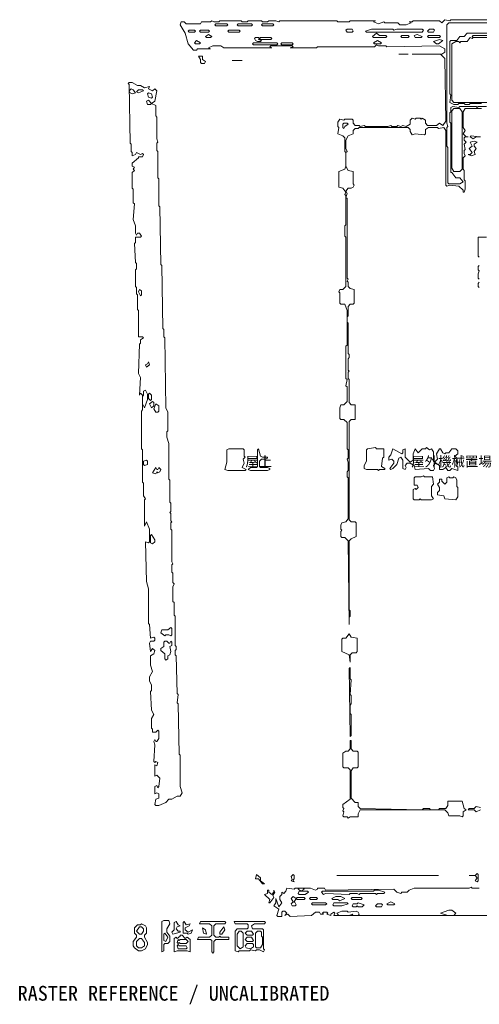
# Model space of a CAD drawing. Header units: millimetres. Extents: x -917 to 53999, y -4147 to 36087.
# Tile 1 of 3: x -917 to 17737, y -4147 to 35790. Entities that reach past the tile are written whole.
import ezdxf

# ---------------------------------------------------------------- set-up
doc = ezdxf.new("R2010")
doc.units = ezdxf.units.MM
for name, color, linetype, lineweight, true_color in [('ANNOTATION', 7, 'Continuous', 18, 0x50555f), ('EDITABLE_ROOM_LABELS', 7, 'Continuous', 18, 0x50555f), ('RASTER_CONTOURS', 7, 'Continuous', 18, 0x50555f)]:
    doc.layers.add(name, color=color, linetype=linetype, lineweight=lineweight, true_color=true_color)
doc.styles.add('JAPANESE', font='msgothic.ttc')

msp = doc.modelspace()

# ---------------------------------------------------------------- linework, layer by layer
at = {"layer": 'RASTER_CONTOURS'}
for points in [[(21371, 35790), (16580, 35790), (16539, 35748), (16333, 35790), (16209, 35663), (16126, 35748), (15052, 35748), (15011, 35705), (14887, 35705), (14970, 35663), (14763, 35578), (14515, 35578), (14433, 35663), (13896, 35663), (13855, 35705), (13648, 35621), (13441, 35705), (13524, 35748), (12492, 35748), (12450, 35705), (11996, 35705), (11955, 35748), (9642, 35748), (9601, 35705), (9477, 35748), (9188, 35748), (9146, 35705), (8940, 35705), (8898, 35748), (8362, 35748), (8320, 35705), (8114, 35705), (8072, 35748), (7205, 35748), (7164, 35705), (6957, 35705), (6875, 35748), (6833, 35705), (6462, 35705), (6420, 35621), (5842, 35621), (5760, 35705), (5636, 35705), (5594, 35578), (5801, 35239), (5925, 34814), (6131, 34560), (6255, 34560), (6296, 34602), (6833, 34602), (6751, 34644), (6916, 34729), (7246, 34729), (7370, 34644), (9311, 34644), (9229, 34687), (9270, 34729), (10137, 34729), (10179, 34687), (10055, 34644), (11129, 34644), (11170, 34687), (13483, 34687), (13565, 34772), (13648, 34729), (13937, 34729), (13978, 34687), (16126, 34729), (16333, 34602), (16333, 34475), (16209, 34390), (15011, 34390), (16167, 34390), (16333, 34220), (16374, 31674), (16250, 31504), (16126, 31589), (16002, 31504), (15630, 31504), (15548, 31589), (15548, 31716), (15424, 31801), (15383, 31759), (15341, 31801), (15176, 31801), (15135, 31759), (15011, 31801), (14928, 31716), (14928, 31546), (14763, 31461), (14639, 31504), (14557, 31461), (14433, 31504), (14391, 31461), (14185, 31461), (14144, 31504), (14020, 31461), (13111, 31461), (13070, 31504), (12905, 31461), (12863, 31504), (12698, 31504), (12615, 31589), (12615, 31716), (12574, 31759), (12285, 31759), (12244, 31716), (12079, 31759), (11996, 31631), (11996, 31461), (12037, 31419), (11996, 31164), (12202, 31079), (12285, 30995), (12285, 30443), (12326, 30400), (12326, 29849), (12285, 29721), (12037, 29637), (12037, 29000), (12202, 28957), (12326, 28788), (12285, 28703), (12326, 28660), (12326, 27472), (12285, 27430), (12285, 27005), (12326, 26963), (12326, 24968), (12202, 24841), (12079, 24841), (12037, 24756), (12079, 24714), (12079, 24289), (12120, 24247), (12285, 24247), (12368, 23992), (12368, 22592), (12326, 22549), (12326, 21233), (12368, 21191), (12326, 20936), (12368, 20894), (12368, 20300), (12244, 20172), (12120, 20172), (12079, 20045), (12079, 19621), (12120, 19578), (12244, 19578), (12368, 19451), (12368, 18390), (12409, 18348), (12409, 18008), (12368, 17966), (12409, 17838), (12409, 17499), (12368, 17456), (12368, 17244), (12409, 17202), (12409, 15547), (12326, 15419), (12161, 15377), (12120, 15292), (12120, 15122), (12161, 15080), (12120, 15037), (12120, 14825), (12161, 14783), (12285, 14783), (12409, 14655), (12450, 11260), (12450, 11557), (12492, 11600), (12492, 11812), (12450, 11854), (12450, 14655), (12533, 14740), (12739, 14825), (12739, 15377), (12698, 15419), (12533, 15419), (12450, 15504), (12450, 19493), (12533, 19578), (12698, 19578), (12698, 20172), (12533, 20172), (12450, 20257), (12450, 21191), (12409, 21233), (12409, 21488), (12450, 21531), (12409, 21573), (12409, 22040), (12450, 22082), (12450, 22210), (12409, 22252), (12409, 23483), (12368, 23525), (12368, 23737), (12409, 23780), (12409, 24162), (12492, 24247), (12615, 24247), (12657, 24289), (12657, 24841), (12492, 24883), (12409, 24968), (12409, 25138), (12368, 25180), (12409, 25265), (12368, 25308), (12368, 28533), (12326, 28576), (12368, 28745), (12326, 28830), (12409, 28957), (12533, 28957), (12615, 29000), (12657, 29085), (12615, 29127), (12615, 29637), (12409, 29679), (12326, 29849), (12326, 30400), (12368, 30443), (12326, 30570), (12326, 30910), (12409, 31079), (12615, 31164), (12615, 31292), (12698, 31377), (12822, 31377), (12863, 31419), (14846, 31419), (14928, 31334), (14928, 31249), (15011, 31122), (15135, 31164), (15507, 31122), (15548, 31164), (15548, 31334), (15672, 31419), (16043, 31419), (16085, 31377), (16291, 31419), (16374, 31292), (16374, 29085), (16415, 29042), (16539, 29085), (16911, 29042), (17076, 28873), (17076, 28788), (17117, 28788), (17159, 28915), (17159, 29255), (17117, 29297), (17117, 29679), (17076, 29721), (17076, 30188), (17159, 30273), (17117, 30358), (17117, 30485), (17159, 30528), (17117, 30740), (17200, 30825), (17117, 30910), (17117, 30995), (17159, 31037), (17282, 31037), (17200, 31037), (17076, 31164), (17159, 31292), (17076, 31419), (17076, 32056), (17159, 32183), (17819, 32183)], [(18026, 32268), (17695, 32268), (17654, 32225), (17613, 32268), (16952, 32268), (16911, 32225), (16663, 32268), (16580, 32225), (16580, 32056), (16539, 32013), (16539, 31631), (16580, 31589), (16580, 29594), (16622, 29594), (16787, 29382), (16952, 29382), (17076, 29212), (16952, 29127), (16498, 29127), (16456, 29170), (16456, 30613), (16415, 30655), (16415, 31419), (16456, 31461), (16415, 31589), (16415, 35578), (16498, 35663), (21413, 35663)], [(19224, 35239), (17241, 35239), (17117, 35111), (16952, 35111), (16828, 34941), (16580, 34941), (16539, 34899), (16539, 32777), (16580, 32735), (16539, 32438), (16704, 32353), (16869, 32353), (16911, 32395), (17117, 32395), (17159, 32353), (17324, 32353), (17365, 32395), (17819, 32395)], [(19141, 32438), (16704, 32438), (16622, 32522), (16622, 34814), (16787, 34899), (16911, 34899), (16952, 34857), (16993, 34899), (17241, 34899), (17365, 35069), (17448, 35026), (17489, 35069), (18150, 35069), (17489, 35069), (17448, 35111), (17489, 35154), (18480, 35154)], [(17737, 31037), (17406, 31079), (17365, 31037), (17489, 30952), (17613, 31037), (17778, 31037)], [(18026, 26963), (17695, 26963), (17695, 26199), (17737, 26156)], [(17737, 25817), (17695, 25775), (17695, 25647), (17737, 25605), (17695, 25477), (17695, 25308), (17737, 25265)], [(17737, 25138), (17695, 25095), (17695, 24968), (17737, 24926)], [(17778, 3833), (17613, 3876), (17530, 3791), (17324, 3791), (17282, 3748), (17530, 3748), (17613, 3663), (17778, 3748)], [(17737, 565), (17448, 565), (17406, 608), (17324, 565), (15094, 565), (14887, 480), (14804, 396), (14598, 396), (14557, 353), (14391, 396), (14268, 523), (11500, 480), (11459, 565), (11170, 565), (11170, 523), (11087, 480), (10881, 565), (10261, 565), (10220, 523), (9931, 565), (9890, 438), (9807, 353), (9724, 396), (9724, 311), (9642, 226), (9642, 99), (9724, -29), (9601, -199), (9477, 141), (9477, -29), (9394, -156), (9601, -283), (9518, -538), (9559, -580), (9724, -580), (9724, -411), (9766, -368), (9848, -368), (9931, -453), (9848, -538), (9972, -496), (10055, -580), (10922, -538), (11087, -411), (11253, -411), (11294, -496), (11418, -496), (11376, -453), (11418, -411), (11542, -411), (11583, -453), (11542, -496), (11707, -538), (11707, -496), (11831, -411), (11872, -453), (11831, -538), (19926, -538)]]:
    msp.add_lwpolyline(points, dxfattribs=at)
for points in [[(6999, 35578), (7040, 35621), (7494, 35621), (7535, 35578), (7494, 35536), (7040, 35536)], [(7907, 35578), (7949, 35621), (8485, 35621), (8527, 35578), (8485, 35536), (7949, 35536)], [(8898, 35578), (8940, 35621), (9353, 35621), (9394, 35578), (9353, 35536), (8940, 35536)], [(5925, 35323), (5966, 35366), (6173, 35366), (6214, 35323), (6173, 35281), (5966, 35281)], [(6379, 35323), (6420, 35366), (6751, 35366), (6792, 35323), (6751, 35281), (6420, 35281)], [(6627, 35111), (6751, 35196), (6875, 35111), (6833, 35069), (6668, 35069)], [(7535, 35323), (7577, 35366), (7990, 35366), (8031, 35323), (7990, 35281), (7577, 35281)], [(12326, 35366), (12368, 35408), (12574, 35408), (12615, 35323), (12574, 35281), (12368, 35281)], [(13111, 35323), (13359, 35408), (14226, 35408), (14268, 35366), (14391, 35408), (15424, 35408), (15465, 35366), (15424, 35281), (13152, 35281)], [(13400, 35111), (13565, 35239), (13689, 35154), (13937, 35154), (13978, 35111), (13937, 35069), (13441, 35069)], [(14557, 35111), (14598, 35154), (14846, 35154), (14887, 35111), (14846, 35069), (14598, 35069)], [(15094, 35154), (15217, 35196), (15424, 35111), (15383, 35069), (15135, 35069)], [(15630, 35323), (15713, 35408), (15878, 35408), (15920, 35366), (15878, 35281), (15672, 35281)], [(15630, 35111), (15672, 35154), (16126, 35154), (16167, 35111), (16126, 35069), (15672, 35069)], [(6173, 34857), (6255, 34941), (6420, 34857), (6379, 34814), (6214, 34814)], [(8527, 34814), (8568, 34857), (9518, 34857), (9559, 34814), (9518, 34772), (8568, 34772)], [(8609, 35026), (8651, 35069), (8775, 35069), (8816, 35026), (8775, 34984), (8898, 34941), (8857, 34899), (8733, 34899), (8651, 34941)], [(8816, 35026), (8857, 35069), (9270, 35069), (9311, 35026), (9270, 34984), (8857, 34984)], [(9683, 34814), (9724, 34857), (10137, 34857), (10179, 34814), (10137, 34772), (9724, 34772)], [(13441, 34857), (13607, 34941), (13772, 34857), (13731, 34814), (13483, 34814)], [(16250, 34941), (16085, 34814), (16002, 34814), (15878, 34899), (16126, 34984)], [(14474, 34390), (14846, 34390)], [(6338, 34305), (6420, 34178), (6420, 34050), (6462, 34008), (6586, 34008), (6627, 34093), (6503, 34178), (6503, 34305)], [(7701, 34135), (8114, 34135)], [(3529, 33244), (3488, 33201), (3529, 33159), (3571, 30782), (3612, 30740), (3612, 30443), (3653, 30400), (3653, 30273), (3777, 30316), (3818, 30400), (3984, 30316), (4066, 30358), (4108, 30316), (4066, 30231), (3901, 30231), (3901, 30188), (3653, 29976), (3653, 29849), (3736, 29806), (3695, 29721), (3736, 29679), (3653, 29594), (3653, 28957), (3695, 28915), (3695, 28363), (3736, 28321), (3695, 27684), (3777, 27430), (3777, 27133), (3818, 27048), (3860, 27133), (3942, 27133), (4025, 27005), (3984, 26963), (3777, 26963), (3777, 26751), (3736, 26708), (3777, 25944), (3818, 25902), (3818, 25690), (3777, 25647), (3777, 24968), (3818, 24926), (3818, 24671), (3860, 24629), (3860, 24034), (3901, 23992), (3901, 22931), (4066, 22931), (4108, 22889), (3984, 22804), (3984, 22676), (3942, 22634), (3901, 21446), (3984, 21276), (3942, 20554), (3984, 20639), (4066, 20554), (4066, 19960), (4025, 19918), (4025, 18390), (4066, 18348), (4066, 17032), (4108, 16990), (4108, 16480), (4190, 16353), (4149, 16310), (4149, 15249), (4231, 15419), (4355, 15122), (4355, 14613), (4314, 14570), (4190, 14613), (4231, 13000), (4314, 12703), (4314, 11303), (4355, 11260), (4397, 10708), (4521, 10751), (4562, 10708), (4562, 10624), (4521, 10581), (4397, 10581), (4355, 10496), (4397, 10157), (4479, 10284), (4562, 10199), (4521, 10072), (4397, 9987), (4397, 9605), (4479, 9350), (4355, 9138), (4355, 8968), (4438, 8799), (4438, 8586), (4397, 8544), (4438, 7780), (4521, 7610), (4438, 7441), (4438, 7059), (4479, 7016), (4479, 6889), (4603, 6889), (4686, 6974), (4727, 6931), (4727, 6634), (4644, 6507), (4603, 6507), (4562, 6592), (4521, 6507), (4562, 6380), (4521, 5701), (4562, 5658), (4603, 5701), (4686, 5658), (4644, 5531), (4562, 5573), (4562, 5106), (4644, 5149), (4768, 5022), (4727, 4682), (4686, 4640), (4644, 4724), (4562, 4682), (4562, 4385), (4644, 4427), (4727, 4385), (4727, 4215), (4603, 4173), (4562, 3961), (4603, 3918), (4727, 3918), (5016, 4045), (5140, 4173), (5264, 4173), (5470, 4300), (5594, 4300), (5677, 4427), (5594, 4682), (5594, 5955), (5553, 5998), (5512, 8035), (5470, 8077), (5512, 8417), (5470, 8459), (5429, 9987), (5388, 10029), (5388, 10199), (5429, 10242), (5429, 10369), (5388, 10411), (5388, 11600), (5347, 11642), (5347, 12151), (5305, 12194), (5305, 12788), (5347, 12915), (5305, 12958), (5305, 13340), (5264, 13382), (5264, 13679), (5305, 13722), (5264, 13807), (5264, 15080), (5223, 15122), (5223, 15377), (5264, 15419), (5223, 15462), (5223, 15759), (5181, 15801), (5223, 15844), (5223, 16183), (5181, 16226), (5181, 17117), (5140, 17159), (5140, 18602), (5057, 18857), (5057, 19069), (5099, 19111), (5099, 19875), (5016, 20045), (4975, 22889), (4934, 22931), (4934, 23228), (4892, 23271), (4851, 25817), (4810, 25859), (4768, 28194), (4727, 28236), (4727, 29339), (4686, 29382), (4686, 30443), (4644, 30485), (4644, 30782), (4686, 30825), (4644, 30952), (4644, 31843), (4603, 31886), (4603, 32310), (4438, 32395), (4562, 32480), (4644, 32904), (4562, 32989), (4479, 32904), (4314, 32989), (4355, 33074), (4149, 33032), (3984, 33117), (3860, 33117), (3653, 33244)], [(3529, 32904), (3612, 32989), (3695, 32947), (3777, 32819), (3653, 32777), (3571, 32819)], [(3818, 32862), (3901, 32947), (4066, 32947), (4108, 32904), (3901, 32819)], [(4273, 32777), (4314, 32819), (4438, 32777), (4479, 32650), (4438, 32607), (4314, 32650)], [(4231, 32480), (4314, 32522), (4438, 32395), (4397, 32353), (4273, 32353)], [(16704, 32183), (16952, 32183), (17035, 32056), (17035, 29721), (16952, 29637), (16704, 29637), (16622, 29764), (16622, 32098)], [(12202, 31419), (12202, 31546), (12244, 31589), (12368, 31589), (12409, 31546), (12285, 31461), (12244, 31377)], [(17654, 30825), (17530, 30867), (17365, 30825), (17448, 30655), (17324, 30570), (17448, 30400), (17365, 30316), (17282, 30316), (17406, 30273), (17572, 30316), (17530, 30443), (17613, 30570), (17530, 30655), (17530, 30740)], [(3942, 24841), (4025, 24798), (4025, 24629), (3984, 24586), (3901, 24756)], [(4314, 21913), (4355, 21785), (4231, 21700), (4190, 21785), (4273, 21828)], [(4190, 20767), (4273, 20597), (4273, 20385), (4149, 20045), (4066, 20215), (4066, 20512), (4108, 20554), (4108, 20724)], [(4355, 20639), (4438, 20554), (4438, 20385), (4397, 20342), (4314, 20427), (4314, 20597)], [(4479, 20300), (4521, 20257), (4521, 20130), (4438, 20045), (4355, 20215)], [(4603, 20215), (4727, 20130), (4727, 19918), (4686, 19875), (4603, 19875), (4521, 20003)], [(7494, 18348), (7494, 17838), (7412, 17541), (7535, 17499), (8238, 17499), (8279, 17541), (8114, 17626), (8196, 17796), (8155, 17966), (8238, 18051), (8196, 18093), (8196, 18348), (8155, 18390), (7577, 18390)], [(8775, 18390), (8733, 18348), (8733, 17669), (8692, 17626), (8444, 17626), (8362, 17541), (8444, 17499), (9146, 17499), (9229, 17541), (9229, 17584), (9146, 17626), (8857, 17626), (8816, 17669), (8816, 17881), (8898, 17966), (9064, 17966), (9146, 18008), (9146, 18051), (8940, 18051), (8857, 18093)], [(13194, 18390), (13152, 18348), (13152, 17881), (13070, 17711), (13070, 17584), (13152, 17541), (13607, 17541), (13648, 17499), (13689, 17541), (13896, 17541), (13896, 17584), (13772, 17669), (13813, 18008), (13855, 18051), (13855, 18390), (13565, 18390), (13524, 18432)], [(16869, 18305), (16787, 18390), (16622, 18390), (16498, 18220), (16374, 18220), (16333, 18178), (16250, 18220), (16167, 18390), (16126, 18390), (16002, 18178), (16043, 17966), (15920, 17838), (15878, 17881), (15878, 18263), (15796, 18390), (15713, 18348), (15589, 18432), (15548, 18390), (15424, 18390), (15259, 18220), (15135, 18390), (15052, 18178), (15052, 17923), (14928, 17838), (14722, 18051), (14722, 18390), (14639, 18348), (14639, 18220), (14598, 18178), (14226, 18390), (14144, 18135), (14061, 18051), (14061, 17923), (14185, 17966), (14268, 17881), (14268, 17796), (14102, 17584), (14144, 17541), (14226, 17584), (14391, 17753), (14474, 18008), (14557, 18051), (14639, 17923), (14639, 17584), (14722, 17541), (14763, 17626), (14722, 17711), (14804, 17796), (14928, 17796), (15094, 17711), (15135, 17541), (15672, 17584), (15754, 17499), (15878, 17499), (15920, 17584), (15878, 17711), (15961, 17796), (16126, 17711), (16126, 17541), (16250, 17541), (16374, 17626), (16456, 17499), (16539, 17499), (16622, 17584), (16869, 17499), (16869, 17669), (16787, 17711), (16828, 18008), (16746, 18093), (16869, 18178)], [(4108, 17881), (4231, 17923), (4273, 17881), (4273, 17753), (4149, 17711), (4108, 17753)], [(4810, 17541), (4768, 17456), (4686, 17414), (4644, 17456), (4603, 17371), (4479, 17414), (4603, 17626), (4644, 17541), (4686, 17541), (4727, 17626)], [(15135, 17244), (15094, 17202), (15094, 16905), (15217, 16905), (15259, 16820), (15176, 16735), (15135, 16777), (15052, 16735), (15052, 16353), (15094, 16310), (15300, 16310), (15341, 16353), (15383, 16310), (15796, 16310), (15878, 16353), (15796, 16480), (15796, 16862), (15878, 16947), (15837, 17244), (15507, 17244), (15465, 17287), (15383, 17244)], [(16126, 17159), (16126, 17032), (16043, 16947), (16126, 16820), (16126, 16692), (16043, 16608), (16043, 16523), (16291, 16480), (16333, 16353), (16787, 16310), (16869, 16438), (16869, 16820), (16828, 16862), (16828, 17117), (16787, 17202), (16704, 17244), (16663, 17202), (16539, 17202), (16498, 17244), (16415, 17202), (16415, 17032), (16333, 16947), (16209, 17074), (16209, 17159)], [(4438, 14910), (4562, 14698), (4562, 14613), (4479, 14528), (4397, 14570), (4397, 14868)], [(5264, 11090), (5264, 10836), (5223, 10793), (5140, 10836), (5016, 10836), (4975, 10793), (4810, 10921), (4851, 11048), (5099, 11048), (5223, 11133)], [(12450, 10878), (12326, 10708), (12202, 10708), (12161, 10666), (12161, 10157), (12450, 10029), (12492, 9732), (12492, 10029), (12574, 10114), (12739, 10114), (12781, 10157), (12781, 10708), (12533, 10751)], [(5223, 10581), (5264, 10539), (5264, 10411), (5181, 10369), (5223, 10157), (5181, 10029), (5099, 9987), (5099, 9860), (5016, 9817), (4975, 9860), (4975, 10072), (4810, 10199), (4810, 10284), (4934, 10369), (4934, 10539), (4975, 10581), (5057, 10581), (5140, 10496), (5181, 10496)], [(12492, 9520), (12450, 9478), (12492, 6719), (12533, 6762), (12533, 7610), (12492, 7653), (12492, 7992), (12533, 8035), (12533, 8374), (12492, 8417), (12533, 9011), (12492, 9053)], [(12202, 6040), (12202, 5488), (12244, 5446), (12409, 5446), (12492, 5361), (12492, 4173), (12202, 3961), (12202, 3833), (12244, 3791), (12202, 3706), (12244, 3663), (12202, 3494), (12244, 3451), (12368, 3451), (12409, 3409), (12492, 3451), (12822, 3451), (12822, 3579), (12905, 3748), (16333, 3748), (16456, 3621), (16498, 3494), (16952, 3494), (17035, 3451), (17076, 3494), (17076, 3663), (17200, 3748), (17117, 3791), (17035, 4088), (16456, 4088), (16456, 3918), (16374, 3791), (16126, 3791), (16085, 3748), (15754, 3748), (15713, 3791), (15465, 3791), (15424, 3748), (12905, 3791), (12822, 3876), (12822, 4045), (12698, 4045), (12533, 4215), (12533, 5319), (12615, 5446), (12781, 5446), (12822, 5488), (12822, 6083), (12781, 6125), (12615, 6125), (12533, 6210), (12533, 6549), (12492, 6549), (12492, 6210), (12409, 6125), (12326, 6125)], [(8692, 1117), (8651, 947), (8775, 947), (8940, 735), (9022, 735), (8857, 862), (8857, 990)], [(10179, 1117), (10096, 1032), (10137, 905), (10096, 862), (10220, 820), (10179, 905), (10220, 947), (10220, 1075)], [(11955, 1075), (16085, 1075)], [(17695, 862), (17695, 1117), (17654, 1160), (17572, 1075), (17324, 1075), (17572, 1075), (17654, 990), (17572, 862), (17654, 820)], [(9394, 480), (9394, 396), (9311, 311), (9188, 396), (9188, 480), (9146, 480), (9146, 353), (9022, 311), (9229, 99), (9188, -29), (9229, -29), (9394, 183), (9353, 268), (9435, 396)], [(10385, 523), (10427, 565), (10592, 565), (10633, 523), (10509, 438)], [(10385, 353), (10427, 438), (10757, 438), (10798, 396), (10674, 311), (10427, 311)], [(13896, 396), (13855, 353), (13607, 353), (13565, 311), (13524, 353), (12905, 353), (12863, 311), (12781, 353), (12492, 353), (12450, 311), (11500, 353), (11418, 311), (11335, 396), (11376, 438), (13441, 438), (13483, 480), (13648, 480)], [(10179, 226), (10303, 141), (10220, 14), (10179, 14), (10096, 141)], [(10096, -71), (10179, 14), (10261, -29), (10303, -114), (10261, -156), (10137, -156)], [(10303, 141), (10344, 183), (10633, 183), (10674, 141), (10633, 99), (10344, 99)], [(10840, 141), (10881, 183), (11129, 183), (11170, 141), (11129, 99), (10881, 99)], [(11748, 141), (11913, 226), (12120, 226), (12285, 141), (12079, 56), (11996, 99), (11789, 99)], [(12533, 141), (12574, 183), (12946, 183), (12987, 141), (12946, 99), (12574, 99)], [(13978, -71), (14144, 14), (14309, -71), (14268, -114), (14020, -114)], [(10922, -71), (10963, -29), (11500, -29), (11542, -71), (11500, -114), (10963, -114)], [(11789, -114), (11831, -29), (12368, -29), (12409, -71), (12161, -156), (11831, -156)], [(11955, -453), (12161, -368), (12368, -368), (12409, -411), (12739, -368), (12822, -411), (12863, -496), (12822, -538), (12615, -538), (12574, -496), (12450, -538), (12037, -538)], [(12574, -156), (12615, -71), (12781, -71), (12822, -29), (13070, -114), (12987, -199), (12822, -199), (12781, -156), (12739, -199), (12615, -199)], [(13524, -156), (13607, -71), (13772, -71), (13813, -114), (13772, -199), (13565, -199)], [(16167, -453), (16498, -326), (16622, -326), (16787, -453), (16704, -538), (16456, -538)], [(5140, -750), (4934, -750), (4851, -793), (4851, -2023), (4934, -1981), (4934, -1726), (4975, -1684), (5099, -1684), (5181, -1599), (5181, -1387), (5057, -1217), (5057, -1090), (5181, -878)], [(5429, -793), (5347, -835), (5347, -1132), (5264, -1217), (5305, -1302), (5594, -1217), (5594, -1175), (5512, -1175), (5429, -1090), (5470, -1005), (5594, -962), (5512, -920)], [(5760, -793), (5718, -835), (5718, -1260), (5883, -1260), (5925, -1302), (6049, -1260), (6090, -1132), (5925, -1217), (5801, -1132), (5801, -1047), (5966, -962), (6007, -878), (5842, -920)], [(6379, -878), (6792, -878), (6875, -962), (6875, -1344), (6792, -1429), (6338, -1429), (6296, -1514), (6833, -1514), (6875, -1557), (6875, -2023), (6916, -2066), (6957, -2023), (6957, -1599), (7040, -1514), (7577, -1514), (7577, -1429), (7246, -1429), (7205, -1387), (7164, -1429), (7040, -1429), (6957, -1344), (6957, -962), (7040, -878), (7412, -878), (7453, -835), (7412, -793), (6420, -793)], [(7783, -793), (7825, -878), (8320, -878), (8362, -920), (8362, -1047), (8320, -1090), (7907, -1090), (7825, -1175), (7825, -1981), (7949, -2023), (7990, -1981), (8403, -1981), (8444, -1939), (8651, -1981), (8692, -1939), (8816, -1939), (8981, -2023), (9022, -1939), (8981, -1896), (8981, -1132), (8940, -1090), (8527, -1090), (8485, -962), (8609, -878), (9022, -878), (9064, -835), (9022, -793)], [(4025, -878), (3984, -920), (3860, -920), (3736, -1047), (3736, -1260), (3818, -1344), (3818, -1429), (3695, -1599), (3695, -1769), (3736, -1854), (3901, -1981), (4025, -1981), (4190, -1896), (4273, -1726), (4273, -1641), (4149, -1429), (4149, -1344), (4231, -1260), (4231, -1047), (4190, -962)], [(3942, -1005), (4025, -1005), (4108, -1090), (4108, -1175), (4025, -1302), (3942, -1302), (3818, -1175)], [(6503, -1047), (6544, -1260), (6668, -1302), (6627, -1132)], [(7370, -1005), (7205, -1217), (7205, -1302), (7288, -1302), (7412, -1132)], [(7990, -1175), (8072, -1175), (8155, -1260), (8155, -1811), (8031, -1896), (7907, -1769), (7907, -1302)], [(8238, -1260), (8320, -1175), (8485, -1175), (8568, -1302), (8527, -1344), (8320, -1344)], [(8733, -1175), (8857, -1175), (8898, -1217), (8898, -1387), (8940, -1429), (8940, -1726), (8857, -1854), (8692, -1854), (8651, -1811), (8651, -1260)], [(3942, -1472), (4025, -1472), (4149, -1641), (4149, -1769), (4025, -1854), (3901, -1854), (3818, -1769), (3818, -1599)], [(4975, -1260), (5099, -1429), (5016, -1599), (4934, -1557), (4934, -1302)], [(5347, -1472), (5347, -2023), (5470, -1981), (5883, -1981), (6007, -2023), (6007, -1514), (5883, -1429), (5801, -1472), (5677, -1344), (5594, -1344), (5594, -1387), (5470, -1472), (5429, -1429)], [(5470, -1641), (5512, -1514), (5553, -1557), (5594, -1514), (5842, -1514), (5925, -1599), (5842, -1684), (5594, -1684), (5553, -1641), (5512, -1684)], [(8238, -1514), (8320, -1429), (8485, -1429), (8568, -1557), (8527, -1599), (8320, -1599)], [(5470, -1769), (5512, -1726), (5553, -1769), (5842, -1769), (5883, -1854), (5842, -1896), (5512, -1896)], [(8238, -1769), (8320, -1684), (8527, -1684), (8568, -1726), (8568, -1811), (8444, -1896), (8279, -1854)]]:
    msp.add_lwpolyline(points, close=True, dxfattribs=at)

# ---------------------------------------------------------------- texts
at = {"layer": 'ANNOTATION', "style": 'JAPANESE'}
msp.add_text('RASTER REFERENCE / UNCALIBRATED', height=600, dxfattribs=at).set_placement((-1000, -4000))
at = {"layer": 'EDITABLE_ROOM_LABELS', "style": 'JAPANESE'}
for s, p in [('屋上', (8238, 17669)), ('屋外機械置場', (14970, 17669))]:
    msp.add_text(s, height=400, dxfattribs=at).set_placement(p)

doc.saveas('drawing.dxf')
